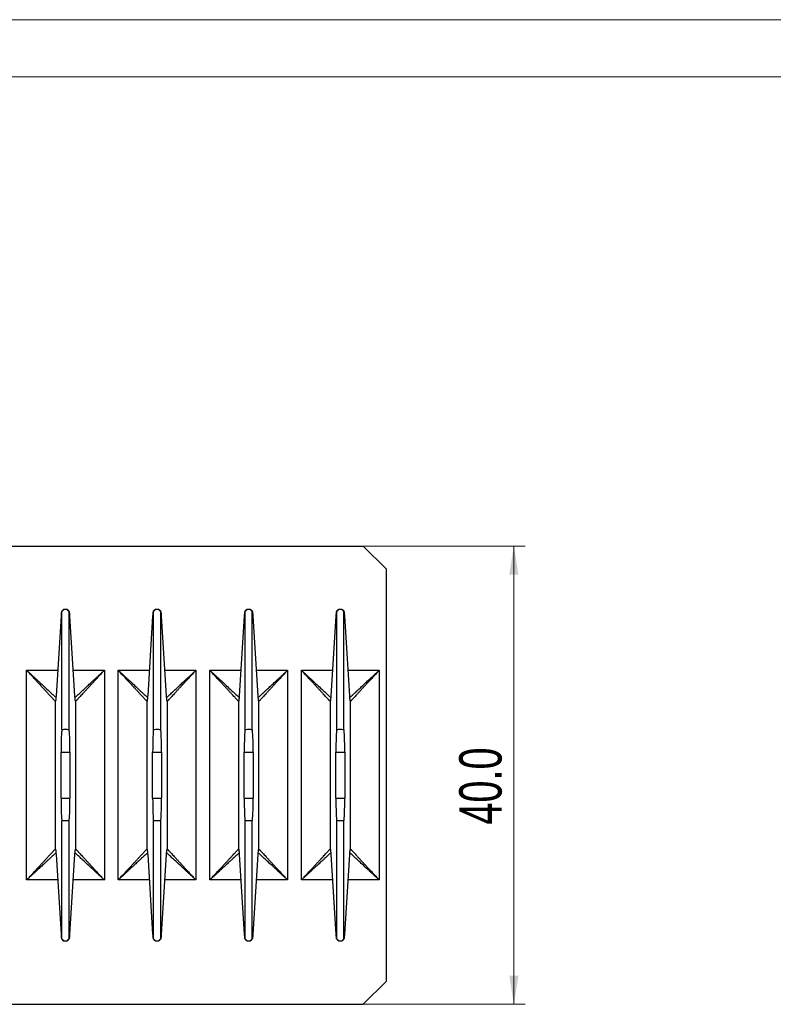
# Model space of a CAD drawing. Header units: millimetres. Extents: x 0 to 297, y 0 to 210.
# Tile 3 of 5: x 59 to 125, y 124 to 210. Entities that reach past the tile are written whole.
import ezdxf

# ---------------------------------------------------------------- set-up
doc = ezdxf.new("R2010")
doc.units = ezdxf.units.MM
doc.styles.add('SLDTEXTSTYLE1', font='TXT', dxfattribs={"width": 0.7})
doc.dimstyles.new('SLDDIMSTYLE0', dxfattribs={"dimtxt": 3.950146, "dimasz": 2.5, "dimexe": 0, "dimexo": 0.0625, "dimgap": 0.987537, "dimtad": 2, "dimdec": 1, "dimrnd": 1e-09, "dimzin": 4, "dimdsep": 46, "dimtxsty": 'SLDTEXTSTYLE1', "dimsah": 1, "dimcen": 0.09, "dimadec": 0, "dimazin": 1, "dimtfac": 1, "dimtofl": 0, "dimtmove": 0, "dimatfit": 3, "dimfxl": 0, "dimfrac": 2, "dimtolj": 1, "dimtzin": 12, "dimarcsym": 0})

# ---------------------------------------------------------------- blocks, each defined once
blk = doc.blocks.new('_D')
at = {"color": 7, "linetype": 'Continuous', "lineweight": 0}
for p, q in [((88.956, 164.064), (103.112, 164.064)), ((102.112, 164.064), (102.112, 124.064)), ((88.956, 124.064), (103.112, 124.064))]:
    blk.add_line(p, q, dxfattribs=at)
at = {"color": 7, "linetype": 'Continuous', "lineweight": 18}
for points in [[(102.112, 164.064), (101.712, 161.564), (102.512, 161.564)], [(102.112, 124.064), (102.512, 126.564), (101.712, 126.564)]]:
    blk.add_solid(points, dxfattribs=at)
at = {"color": 7, "linetype": 'Continuous', "lineweight": 18, "insert": (97.337, 139.737), "char_height": 3.7042, "attachment_point": 1, "rotation": 90, "style": 'SLDTEXTSTYLE1'}
blk.add_mtext('40.0', dxfattribs=at)

msp = doc.modelspace()

# ---------------------------------------------------------------- linework, layer by layer
at = {"color": 7, "linetype": 'Continuous', "lineweight": 18}
for p, q in [((0, 210), (297, 210)), ((10, 205), (292, 205))]:
    msp.add_line(p, q, dxfattribs=at)
at = {"color": 7, "linetype": 'Continuous', "lineweight": 25}
for p, q in [((52.95636, 164.06382), (88.95636, 164.06382)), ((90.95636, 162.06382), (88.95636, 164.06382)), ((90.95636, 162.06382), (90.95636, 126.06382)), ((62.82137, 158.5618), (62.62121, 158.36162)), ((62.6256, 158.36382), (62.82541, 158.56382)), ((62.64325, 158.36382), (62.6256, 158.36382)), ((62.64325, 148.04123), (62.64325, 158.36382)), ((62.82541, 158.56382), (62.85583, 158.56382)), ((62.85583, 158.56382), (63.05689, 158.56382)), ((63.05689, 158.56382), (63.08731, 158.56382)), ((63.08731, 158.56382), (63.28712, 158.36382)), ((63.29151, 158.36162), (63.09135, 158.5618)), ((63.26947, 148.04123), (63.26947, 158.36382)), ((63.28712, 158.36382), (63.26947, 158.36382)), ((70.82137, 158.5618), (70.62121, 158.36162)), ((70.6256, 158.36382), (70.82541, 158.56382)), ((70.64325, 158.36382), (70.6256, 158.36382)), ((70.64325, 148.04123), (70.64325, 158.36382)), ((70.82541, 158.56382), (70.85583, 158.56382)), ((70.85583, 158.56382), (71.05689, 158.56382)), ((71.05689, 158.56382), (71.08731, 158.56382)), ((71.08731, 158.56382), (71.28712, 158.36382)), ((71.29151, 158.36162), (71.09135, 158.5618)), ((71.26947, 148.04123), (71.26947, 158.36382)), ((71.28712, 158.36382), (71.26947, 158.36382)), ((78.82137, 158.5618), (78.62121, 158.36162)), ((78.6256, 158.36382), (78.82541, 158.56382)), ((78.64325, 158.36382), (78.6256, 158.36382)), ((78.64325, 148.04123), (78.64325, 158.36382)), ((78.82541, 158.56382), (78.85583, 158.56382)), ((78.85583, 158.56382), (79.05689, 158.56382)), ((79.05689, 158.56382), (79.08731, 158.56382)), ((79.08731, 158.56382), (79.28712, 158.36382)), ((79.29151, 158.36162), (79.09135, 158.5618)), ((79.26947, 148.04123), (79.26947, 158.36382)), ((79.28712, 158.36382), (79.26947, 158.36382)), ((86.82137, 158.5618), (86.62121, 158.36162)), ((86.6256, 158.36382), (86.82541, 158.56382)), ((86.64325, 158.36382), (86.6256, 158.36382)), ((86.64325, 148.04123), (86.64325, 158.36382)), ((86.82541, 158.56382), (86.85583, 158.56382)), ((86.85583, 158.56382), (87.05689, 158.56382)), ((87.05689, 158.56382), (87.08731, 158.56382)), ((87.08731, 158.56382), (87.28712, 158.36382)), ((87.29151, 158.36162), (87.09135, 158.5618)), ((87.26947, 148.04123), (87.26947, 158.36382)), ((87.28712, 158.36382), (87.26947, 158.36382)), ((62.56789, 157.94787), (62.13387, 151.00155)), ((63.77885, 151.00155), (63.34483, 157.94787)), ((70.56789, 157.94787), (70.13387, 151.00155)), ((71.77885, 151.00155), (71.34483, 157.94787)), ((78.56789, 157.94787), (78.13387, 151.00155)), ((79.77885, 151.00155), (79.34483, 157.94787)), ((86.56789, 157.94787), (86.13387, 151.00155)), ((87.77885, 151.00155), (87.34483, 157.94787)), ((59.56334, 134.91437), (59.56334, 153.21326)), ((66.34938, 153.21326), (66.34938, 134.91437)), ((67.56334, 134.91437), (67.56334, 153.21326)), ((74.34938, 153.21326), (74.34938, 134.91437)), ((75.56334, 134.91437), (75.56334, 153.21326)), ((82.34938, 153.21326), (82.34938, 134.91437)), ((83.56334, 134.91437), (83.56334, 153.21326)), ((90.34938, 153.21326), (90.34938, 134.91437)), ((62.06095, 150.51584), (62.06095, 137.61179)), ((63.85177, 137.61179), (63.85177, 150.51584)), ((70.06095, 150.51584), (70.06095, 137.61179)), ((71.85177, 137.61179), (71.85177, 150.51584)), ((78.06095, 150.51584), (78.06095, 137.61179)), ((79.85177, 137.61179), (79.85177, 150.51584)), ((86.06095, 150.51584), (86.06095, 137.61179)), ((87.85177, 137.61179), (87.85177, 150.51584)), ((62.56886, 146.06382), (63.34386, 146.06382)), ((62.56886, 142.06382), (62.56886, 146.06382)), ((63.34386, 146.06382), (63.34386, 142.06382)), ((70.56886, 146.06382), (71.34386, 146.06382)), ((70.56886, 142.06382), (70.56886, 146.06382)), ((71.34386, 146.06382), (71.34386, 142.06382)), ((78.56886, 146.06382), (79.34386, 146.06382)), ((78.56886, 142.06382), (78.56886, 146.06382)), ((79.34386, 146.06382), (79.34386, 142.06382)), ((86.56886, 146.06382), (87.34386, 146.06382)), ((86.56886, 142.06382), (86.56886, 146.06382)), ((87.34386, 146.06382), (87.34386, 142.06382)), ((62.56886, 142.06382), (63.34386, 142.06382)), ((70.56886, 142.06382), (71.34386, 142.06382)), ((78.56886, 142.06382), (79.34386, 142.06382)), ((86.56886, 142.06382), (87.34386, 142.06382)), ((62.64325, 129.76382), (62.64325, 140.0864)), ((63.26947, 129.76382), (63.26947, 140.0864)), ((70.64325, 129.76382), (70.64325, 140.0864)), ((71.26947, 129.76382), (71.26947, 140.0864)), ((78.64325, 129.76382), (78.64325, 140.0864)), ((79.26947, 129.76382), (79.26947, 140.0864)), ((86.64325, 129.76382), (86.64325, 140.0864)), ((87.26947, 129.76382), (87.26947, 140.0864)), ((62.13387, 137.12608), (62.56789, 130.17977)), ((63.34483, 130.17977), (63.77885, 137.12608)), ((70.13387, 137.12608), (70.56789, 130.17977)), ((71.34483, 130.17977), (71.77885, 137.12608)), ((78.13387, 137.12608), (78.56789, 130.17977)), ((79.34483, 130.17977), (79.77885, 137.12608)), ((86.13387, 137.12608), (86.56789, 130.17977)), ((87.34483, 130.17977), (87.77885, 137.12608)), ((62.62121, 129.76601), (62.82137, 129.56584)), ((62.82541, 129.56382), (62.6256, 129.76382)), ((62.6256, 129.76382), (62.64325, 129.76382)), ((63.28712, 129.76382), (63.08731, 129.56382)), ((63.09135, 129.56584), (63.29151, 129.76601)), ((63.26947, 129.76382), (63.28712, 129.76382)), ((70.62121, 129.76601), (70.82137, 129.56584)), ((70.82541, 129.56382), (70.6256, 129.76382)), ((70.6256, 129.76382), (70.64325, 129.76382)), ((71.28712, 129.76382), (71.08731, 129.56382)), ((71.09135, 129.56584), (71.29151, 129.76601)), ((71.26947, 129.76382), (71.28712, 129.76382)), ((78.62121, 129.76601), (78.82137, 129.56584)), ((78.82541, 129.56382), (78.6256, 129.76382)), ((78.6256, 129.76382), (78.64325, 129.76382)), ((79.28712, 129.76382), (79.08731, 129.56382)), ((79.09135, 129.56584), (79.29151, 129.76601)), ((79.26947, 129.76382), (79.28712, 129.76382)), ((86.62121, 129.76601), (86.82137, 129.56584)), ((86.82541, 129.56382), (86.6256, 129.76382)), ((86.6256, 129.76382), (86.64325, 129.76382)), ((87.28712, 129.76382), (87.08731, 129.56382)), ((87.09135, 129.56584), (87.29151, 129.76601)), ((87.26947, 129.76382), (87.28712, 129.76382)), ((62.85583, 129.56382), (62.82541, 129.56382)), ((63.05689, 129.56382), (62.85583, 129.56382)), ((63.08731, 129.56382), (63.05689, 129.56382)), ((70.85583, 129.56382), (70.82541, 129.56382)), ((71.05689, 129.56382), (70.85583, 129.56382)), ((71.08731, 129.56382), (71.05689, 129.56382)), ((78.85583, 129.56382), (78.82541, 129.56382)), ((79.05689, 129.56382), (78.85583, 129.56382)), ((79.08731, 129.56382), (79.05689, 129.56382)), ((86.85583, 129.56382), (86.82541, 129.56382)), ((87.05689, 129.56382), (86.85583, 129.56382)), ((87.08731, 129.56382), (87.05689, 129.56382)), ((88.95636, 124.06382), (90.95636, 126.06382)), ((52.95636, 124.06382), (88.95636, 124.06382))]:
    msp.add_line(p, q, dxfattribs=at)
at = {"color": 1, "linetype": 'Continuous', "lineweight": 25}
for p, q in [((59.56334, 153.21326), (62.27206, 153.21326)), ((63.64066, 153.21326), (66.34938, 153.21326)), ((67.56334, 153.21326), (70.27206, 153.21326)), ((71.64066, 153.21326), (74.34938, 153.21326)), ((75.56334, 153.21326), (78.27206, 153.21326)), ((79.64066, 153.21326), (82.34938, 153.21326)), ((83.56334, 153.21326), (86.27206, 153.21326)), ((87.64066, 153.21326), (90.34938, 153.21326)), ((63.83606, 150.53155), (63.85177, 150.51584)), ((71.83606, 150.53155), (71.85177, 150.51584)), ((79.83606, 150.53155), (79.85177, 150.51584)), ((87.83606, 150.53155), (87.85177, 150.51584)), ((62.07666, 137.59608), (62.06095, 137.61179)), ((70.07666, 137.59608), (70.06095, 137.61179)), ((78.07666, 137.59608), (78.06095, 137.61179)), ((86.07666, 137.59608), (86.06095, 137.61179)), ((62.27206, 134.91437), (59.56334, 134.91437)), ((66.34938, 134.91437), (63.64066, 134.91437)), ((70.27206, 134.91437), (67.56334, 134.91437)), ((74.34938, 134.91437), (71.64066, 134.91437)), ((78.27206, 134.91437), (75.56334, 134.91437)), ((82.34938, 134.91437), (79.64066, 134.91437)), ((86.27206, 134.91437), (83.56334, 134.91437)), ((90.34938, 134.91437), (87.64066, 134.91437))]:
    msp.add_line(p, q, dxfattribs=at)
at = {"color": 7, "linetype": 'Continuous', "lineweight": 25}
for centre, major_axis, ratio, start_param, end_param in [((62.95636, 158.67723), (0.31334, 0.31334), 0.02186454, 3.16345371, 4.36398526), ((62.95636, 158.67723), (0.31334, -0.31334), 0.02186454, 5.0607927, 6.26132425), ((70.95636, 158.67723), (0.31334, 0.31334), 0.02186454, 3.16345371, 4.36398526), ((70.95636, 158.67723), (0.31334, -0.31334), 0.02186454, 5.0607927, 6.26132425), ((78.95636, 158.67723), (0.31334, 0.31334), 0.02186454, 3.16345371, 4.36398526), ((78.95636, 158.67723), (-0.31334, 0.31334), 0.02186454, 1.91920005, 3.11973159), ((86.95636, 158.67723), (0.31334, 0.31334), 0.02186454, 3.16345371, 4.36398526), ((86.95636, 158.67723), (-0.31334, 0.31334), 0.02186454, 1.91920005, 3.11973159), ((62.65636, 146.06382), (0, 2), 0.04375, 0.15042329, 1.57079633), ((63.25636, 146.06382), (0, 2), 0.04375, 4.71238898, 6.13276202), ((70.65636, 146.06382), (0, 2), 0.04375, 0.15042329, 1.57079633), ((71.25636, 146.06382), (0, 2), 0.04375, 4.71238898, 6.13276202), ((78.65636, 146.06382), (0, 2), 0.04375, 0.15042329, 1.57079633), ((79.25636, 146.06382), (0, 2), 0.04375, 4.71238898, 6.13276202), ((86.65636, 146.06382), (0, 2), 0.04375, 0.15042329, 1.57079633), ((87.25636, 146.06382), (0, 2), 0.04375, 4.71238898, 6.13276202), ((62.65636, 142.06382), (0, 2), 0.04375, 1.57079633, 2.99116937), ((63.25636, 142.06382), (0, 2), 0.04375, 3.29201594, 4.71238898), ((70.65636, 142.06382), (0, 2), 0.04375, 1.57079633, 2.99116937), ((71.25636, 142.06382), (0, 2), 0.04375, 3.29201594, 4.71238898), ((78.65636, 142.06382), (0, 2), 0.04375, 1.57079633, 2.99116937), ((79.25636, 142.06382), (0, 2), 0.04375, 3.29201594, 4.71238898), ((86.65636, 142.06382), (0, 2), 0.04375, 1.57079633, 2.99116937), ((87.25636, 142.06382), (0, 2), 0.04375, 3.29201594, 4.71238898), ((62.95636, 129.4504), (-0.31334, 0.31334), 0.02186454, 5.0607927, 6.26132425), ((62.95636, 129.4504), (0.31334, 0.31334), 0.02186454, 0.02186106, 1.2223926), ((70.95636, 129.4504), (0.31334, -0.31334), 0.02186454, 1.91920005, 3.11973159), ((70.95636, 129.4504), (0.31334, 0.31334), 0.02186454, 0.02186106, 1.2223926), ((78.95636, 129.4504), (0.31334, -0.31334), 0.02186454, 1.91920005, 3.11973159), ((78.95636, 129.4504), (0.31334, 0.31334), 0.02186454, 0.02186106, 1.2223926), ((86.95636, 129.4504), (0.31334, -0.31334), 0.02186454, 1.91920005, 3.11973159), ((86.95636, 129.4504), (0.31334, 0.31334), 0.02186454, 0.02186106, 1.2223926)]:
    msp.add_ellipse(centre, major_axis=major_axis, ratio=ratio, start_param=start_param, end_param=end_param, dxfattribs=at)
for points, knots in [([(62.6256, 158.36382), (62.6239, 158.36325), (62.62049, 158.36211), (62.61538, 158.35283), (62.60945, 158.3356), (62.60273, 158.3059), (62.59532, 158.25951), (62.58808, 158.20028), (62.58105, 158.12866), (62.57542, 158.05882), (62.57106, 157.99747), (62.56895, 157.96441), (62.56789, 157.94787)], [0, 0, 0, 0, 0.08328633, 0.16656295, 0.25004537, 0.3750477, 0.50004601, 0.62503909, 0.75002587, 0.87500553, 0.937425, 1, 1, 1, 1]), ([(63.34483, 157.94787), (63.34342, 157.96977), (63.3406, 158.01357), (63.33618, 158.07295), (63.33089, 158.13659), (63.32464, 158.20028), (63.31741, 158.25951), (63.30999, 158.3059), (63.30244, 158.33929), (63.29607, 158.3559), (63.29096, 158.36285), (63.2884, 158.3635), (63.28712, 158.36382)], [0, 0, 0, 0, 0.08326209, 0.16651852, 0.24998497, 0.37497176, 0.49996483, 0.62496314, 0.74996547, 0.87497066, 0.93740642, 1, 1, 1, 1]), ([(70.6256, 158.36382), (70.6239, 158.36325), (70.62049, 158.36211), (70.61538, 158.35283), (70.60945, 158.3356), (70.60273, 158.3059), (70.59532, 158.25951), (70.58808, 158.20028), (70.58105, 158.12866), (70.57542, 158.05882), (70.57106, 157.99747), (70.56895, 157.96441), (70.56789, 157.94787)], [0, 0, 0, 0, 0.08328633, 0.16656295, 0.25004537, 0.3750477, 0.50004601, 0.62503909, 0.75002587, 0.87500553, 0.937425, 1, 1, 1, 1]), ([(71.34483, 157.94787), (71.34342, 157.96977), (71.3406, 158.01357), (71.33618, 158.07295), (71.33089, 158.13659), (71.32464, 158.20028), (71.31741, 158.25951), (71.30999, 158.3059), (71.30244, 158.33929), (71.29607, 158.3559), (71.29096, 158.36285), (71.2884, 158.3635), (71.28712, 158.36382)], [0, 0, 0, 0, 0.08326209, 0.16651852, 0.24998497, 0.37497176, 0.49996483, 0.62496314, 0.74996547, 0.87497066, 0.93740642, 1, 1, 1, 1]), ([(78.6256, 158.36382), (78.6239, 158.36325), (78.62049, 158.36211), (78.61538, 158.35283), (78.60945, 158.3356), (78.60273, 158.3059), (78.59532, 158.25951), (78.58808, 158.20028), (78.58105, 158.12866), (78.57542, 158.05882), (78.57106, 157.99747), (78.56895, 157.96441), (78.56789, 157.94787)], [0, 0, 0, 0, 0.08328633, 0.16656295, 0.25004537, 0.3750477, 0.50004601, 0.62503909, 0.75002587, 0.87500553, 0.937425, 1, 1, 1, 1]), ([(79.34483, 157.94787), (79.34342, 157.96977), (79.3406, 158.01357), (79.33618, 158.07295), (79.33089, 158.13659), (79.32464, 158.20028), (79.31741, 158.25951), (79.30999, 158.3059), (79.30244, 158.33929), (79.29607, 158.3559), (79.29096, 158.36285), (79.2884, 158.3635), (79.28712, 158.36382)], [0, 0, 0, 0, 0.083262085, 0.166518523, 0.249984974, 0.374971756, 0.499964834, 0.62496314, 0.749965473, 0.87497066, 0.937406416, 1, 1, 1, 1]), ([(86.6256, 158.36382), (86.6239, 158.36325), (86.62049, 158.36211), (86.61538, 158.35283), (86.60945, 158.3356), (86.60273, 158.3059), (86.59532, 158.25951), (86.58808, 158.20028), (86.58105, 158.12866), (86.57542, 158.05882), (86.57106, 157.99747), (86.56895, 157.96441), (86.56789, 157.94787)], [0, 0, 0, 0, 0.08328633, 0.16656295, 0.25004537, 0.3750477, 0.50004601, 0.62503909, 0.75002587, 0.87500553, 0.937425, 1, 1, 1, 1]), ([(87.34483, 157.94787), (87.34342, 157.96977), (87.3406, 158.01357), (87.33618, 158.07295), (87.33089, 158.13659), (87.32464, 158.20028), (87.31741, 158.25951), (87.30999, 158.3059), (87.30244, 158.33929), (87.29607, 158.3559), (87.29096, 158.36285), (87.2884, 158.3635), (87.28712, 158.36382)], [0, 0, 0, 0, 0.08326209, 0.16651852, 0.24998497, 0.37497176, 0.49996483, 0.62496314, 0.74996547, 0.87497066, 0.93740642, 1, 1, 1, 1]), ([(59.56334, 153.21326), (59.63316, 153.14862), (59.77257, 153.01953), (59.97849, 152.82886), (60.1802, 152.64209), (60.37665, 152.46019), (60.66262, 152.19542), (61.02291, 151.86181), (61.4295, 151.48534), (61.76572, 151.17402), (62.00515, 150.95234), (62.09128, 150.87258), (62.12209, 150.84406)], [0, 0, 0, 0, 0.06966452, 0.13911904, 0.2060589, 0.27263752, 0.3384547, 0.49963005, 0.65211216, 0.7944499, 0.92649473, 1, 1, 1, 1]), ([(62.06095, 150.51584), (62.05868, 150.5183), (62.0541, 150.52325), (62.04005, 150.53843), (62.02072, 150.5593), (61.99567, 150.58635), (61.96508, 150.61939), (61.91667, 150.67167), (61.84217, 150.75213), (61.73281, 150.87024), (61.60378, 151.0096), (61.45629, 151.16889), (61.29168, 151.34666), (61.11147, 151.54129), (60.91727, 151.75103), (60.71084, 151.97398), (60.49403, 152.20812), (60.26883, 152.45135), (60.03724, 152.70145), (59.84094, 152.91346), (59.68257, 153.08449), (59.6031, 153.17032), (59.56334, 153.21326)], [0, 0, 0, 0, 0.02489381, 0.04997333, 0.07530205, 0.10094161, 0.12672856, 0.15299876, 0.20663026, 0.2621624, 0.31979957, 0.37965238, 0.44174351, 0.50601618, 0.57234377, 0.64054024, 0.71036679, 0.78154747, 0.85377001, 0.92670134, 0.96332817, 1, 1, 1, 1]), ([(63.79064, 150.84406), (63.8214, 150.87255), (63.90745, 150.95222), (64.09797, 151.12863), (64.30473, 151.32007), (64.50343, 151.50405), (64.74548, 151.72817), (65.03424, 151.99553), (65.30104, 152.24258), (65.53605, 152.46018), (65.73249, 152.64206), (65.93419, 152.82883), (66.14013, 153.01951), (66.27955, 153.14861), (66.34938, 153.21326)], [0, 0, 0, 0, 0.07348094, 0.20548206, 0.27539839, 0.34792938, 0.44816998, 0.5528218, 0.66165733, 0.72744521, 0.79399795, 0.8609158, 0.9303473, 1, 1, 1, 1]), ([(66.34938, 153.21326), (66.30962, 153.17032), (66.23015, 153.08449), (66.07178, 152.91346), (65.87548, 152.70145), (65.6439, 152.45135), (65.41869, 152.20812), (65.20188, 151.97398), (64.99546, 151.75103), (64.80125, 151.54129), (64.62104, 151.34666), (64.45644, 151.16889), (64.30894, 151.0096), (64.17992, 150.87024), (64.07055, 150.75213), (63.99607, 150.67169), (63.94762, 150.61936), (63.90722, 150.57573), (63.86891, 150.53437), (63.85744, 150.52198), (63.85177, 150.51584)], [0, 0, 0, 0, 0.036674, 0.073303, 0.14623865, 0.21846546, 0.28965036, 0.35948104, 0.42768155, 0.49401307, 0.55828955, 0.62038435, 0.6802407, 0.73788129, 0.79341672, 0.8470514, 0.87331575, 0.89911163, 0.9500503, 1, 1, 1, 1]), ([(67.56334, 153.21326), (67.63316, 153.14862), (67.77257, 153.01953), (67.97849, 152.82886), (68.1802, 152.64209), (68.37665, 152.46019), (68.66262, 152.19542), (69.02291, 151.86181), (69.4295, 151.48534), (69.76572, 151.17402), (70.00515, 150.95234), (70.09128, 150.87258), (70.12209, 150.84406)], [0, 0, 0, 0, 0.06966452, 0.13911904, 0.2060589, 0.27263752, 0.3384547, 0.49963005, 0.65211216, 0.7944499, 0.92649473, 1, 1, 1, 1]), ([(70.06095, 150.51584), (70.05868, 150.5183), (70.0541, 150.52325), (70.04005, 150.53843), (70.02072, 150.5593), (69.99567, 150.58635), (69.96508, 150.61939), (69.91667, 150.67167), (69.84217, 150.75213), (69.73281, 150.87024), (69.60378, 151.0096), (69.45629, 151.16889), (69.29168, 151.34666), (69.11147, 151.54129), (68.91727, 151.75103), (68.71084, 151.97398), (68.49403, 152.20812), (68.26883, 152.45135), (68.03724, 152.70145), (67.84094, 152.91346), (67.68257, 153.08449), (67.6031, 153.17032), (67.56334, 153.21326)], [0, 0, 0, 0, 0.02489381, 0.04997333, 0.07530205, 0.10094161, 0.12672856, 0.15299876, 0.20663026, 0.2621624, 0.31979957, 0.37965238, 0.44174351, 0.50601618, 0.57234377, 0.64054024, 0.71036679, 0.78154747, 0.85377001, 0.92670134, 0.96332817, 1, 1, 1, 1]), ([(71.79064, 150.84406), (71.8214, 150.87255), (71.90745, 150.95222), (72.09797, 151.12863), (72.30473, 151.32007), (72.50343, 151.50405), (72.74548, 151.72817), (73.03424, 151.99553), (73.30104, 152.24258), (73.53605, 152.46018), (73.73249, 152.64206), (73.93419, 152.82883), (74.14013, 153.01951), (74.27955, 153.14861), (74.34938, 153.21326)], [0, 0, 0, 0, 0.07348094, 0.20548206, 0.27539839, 0.34792938, 0.44816998, 0.5528218, 0.66165733, 0.72744521, 0.79399795, 0.8609158, 0.9303473, 1, 1, 1, 1]), ([(74.34938, 153.21326), (74.30962, 153.17032), (74.23015, 153.08449), (74.07178, 152.91346), (73.87548, 152.70145), (73.6439, 152.45135), (73.41869, 152.20812), (73.20188, 151.97398), (72.99546, 151.75103), (72.80125, 151.54129), (72.62104, 151.34666), (72.45644, 151.16889), (72.30894, 151.0096), (72.17992, 150.87024), (72.07055, 150.75213), (71.99607, 150.67169), (71.94762, 150.61936), (71.90722, 150.57573), (71.86891, 150.53437), (71.85744, 150.52198), (71.85177, 150.51584)], [0, 0, 0, 0, 0.036674, 0.073303, 0.14623865, 0.21846546, 0.28965036, 0.35948104, 0.42768155, 0.49401307, 0.55828955, 0.62038435, 0.6802407, 0.73788129, 0.79341672, 0.8470514, 0.87331575, 0.89911163, 0.9500503, 1, 1, 1, 1]), ([(75.56334, 153.21326), (75.63316, 153.14862), (75.77257, 153.01953), (75.97849, 152.82886), (76.1802, 152.64209), (76.37665, 152.46019), (76.66262, 152.19542), (77.02291, 151.86181), (77.4295, 151.48534), (77.76572, 151.17402), (78.00515, 150.95234), (78.09128, 150.87258), (78.12209, 150.84406)], [0, 0, 0, 0, 0.06966452, 0.13911904, 0.2060589, 0.27263752, 0.3384547, 0.49963005, 0.65211216, 0.7944499, 0.92649473, 1, 1, 1, 1]), ([(78.06095, 150.51584), (78.05868, 150.5183), (78.0541, 150.52325), (78.04005, 150.53843), (78.02072, 150.5593), (77.99567, 150.58635), (77.96508, 150.61939), (77.91667, 150.67167), (77.84217, 150.75213), (77.73281, 150.87024), (77.60378, 151.0096), (77.45629, 151.16889), (77.29168, 151.34666), (77.11147, 151.54129), (76.91727, 151.75103), (76.71084, 151.97398), (76.49403, 152.20812), (76.26883, 152.45135), (76.03724, 152.70145), (75.84094, 152.91346), (75.68257, 153.08449), (75.6031, 153.17032), (75.56334, 153.21326)], [0, 0, 0, 0, 0.02489381, 0.04997333, 0.07530205, 0.10094161, 0.12672856, 0.15299876, 0.20663026, 0.2621624, 0.31979957, 0.37965238, 0.44174351, 0.50601618, 0.57234377, 0.64054024, 0.71036679, 0.78154747, 0.85377001, 0.92670134, 0.96332817, 1, 1, 1, 1]), ([(79.79064, 150.84406), (79.8214, 150.87255), (79.90745, 150.95222), (80.09797, 151.12863), (80.30473, 151.32007), (80.50343, 151.50405), (80.74548, 151.72817), (81.03424, 151.99553), (81.30104, 152.24258), (81.53605, 152.46018), (81.73249, 152.64206), (81.93419, 152.82883), (82.14013, 153.01951), (82.27955, 153.14861), (82.34938, 153.21326)], [0, 0, 0, 0, 0.07348094, 0.20548206, 0.27539839, 0.34792938, 0.44816998, 0.5528218, 0.66165733, 0.72744521, 0.79399795, 0.8609158, 0.9303473, 1, 1, 1, 1]), ([(82.34938, 153.21326), (82.30962, 153.17032), (82.23015, 153.08449), (82.07178, 152.91346), (81.87548, 152.70145), (81.6439, 152.45135), (81.41869, 152.20812), (81.20188, 151.97398), (80.99546, 151.75103), (80.80125, 151.54129), (80.62104, 151.34666), (80.45644, 151.16889), (80.30894, 151.0096), (80.17992, 150.87024), (80.07055, 150.75213), (79.99607, 150.67169), (79.94762, 150.61936), (79.90722, 150.57573), (79.86891, 150.53437), (79.85744, 150.52198), (79.85177, 150.51584)], [0, 0, 0, 0, 0.036674, 0.073303, 0.14623865, 0.21846546, 0.28965036, 0.35948104, 0.42768155, 0.49401307, 0.55828955, 0.62038435, 0.6802407, 0.73788129, 0.79341672, 0.8470514, 0.87331575, 0.89911163, 0.9500503, 1, 1, 1, 1]), ([(83.56334, 153.21326), (83.63316, 153.14862), (83.77257, 153.01953), (83.97849, 152.82886), (84.1802, 152.64209), (84.37665, 152.46019), (84.66262, 152.19542), (85.02291, 151.86181), (85.4295, 151.48534), (85.76572, 151.17402), (86.00515, 150.95234), (86.09128, 150.87258), (86.12209, 150.84406)], [0, 0, 0, 0, 0.06966452, 0.13911904, 0.2060589, 0.27263752, 0.3384547, 0.49963005, 0.65211216, 0.7944499, 0.92649473, 1, 1, 1, 1]), ([(86.06095, 150.51584), (86.05868, 150.5183), (86.0541, 150.52325), (86.04005, 150.53843), (86.02072, 150.5593), (85.99567, 150.58635), (85.96508, 150.61939), (85.91667, 150.67167), (85.84217, 150.75213), (85.73281, 150.87024), (85.60378, 151.0096), (85.45629, 151.16889), (85.29168, 151.34666), (85.11147, 151.54129), (84.91727, 151.75103), (84.71084, 151.97398), (84.49403, 152.20812), (84.26883, 152.45135), (84.03724, 152.70145), (83.84094, 152.91346), (83.68257, 153.08449), (83.6031, 153.17032), (83.56334, 153.21326)], [0, 0, 0, 0, 0.024893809, 0.049973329, 0.07530205, 0.10094161, 0.126728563, 0.152998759, 0.206630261, 0.262162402, 0.319799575, 0.379652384, 0.441743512, 0.506016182, 0.572343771, 0.640540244, 0.710366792, 0.781547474, 0.853770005, 0.926701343, 0.963328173, 1, 1, 1, 1]), ([(87.79064, 150.84406), (87.8214, 150.87255), (87.90745, 150.95222), (88.09797, 151.12863), (88.30473, 151.32007), (88.50343, 151.50405), (88.74548, 151.72817), (89.03424, 151.99553), (89.30104, 152.24258), (89.53605, 152.46018), (89.73249, 152.64206), (89.93419, 152.82883), (90.14013, 153.01951), (90.27955, 153.14861), (90.34938, 153.21326)], [0, 0, 0, 0, 0.07348094, 0.20548206, 0.27539839, 0.34792938, 0.44816998, 0.5528218, 0.66165733, 0.72744521, 0.79399795, 0.8609158, 0.9303473, 1, 1, 1, 1]), ([(90.34938, 153.21326), (90.30962, 153.17032), (90.23015, 153.08449), (90.07178, 152.91346), (89.87548, 152.70145), (89.6439, 152.45135), (89.41869, 152.20812), (89.20188, 151.97398), (88.99546, 151.75103), (88.80125, 151.54129), (88.62104, 151.34666), (88.45644, 151.16889), (88.30894, 151.0096), (88.17992, 150.87024), (88.07055, 150.75213), (87.99607, 150.67169), (87.94762, 150.61936), (87.90722, 150.57573), (87.86891, 150.53437), (87.85744, 150.52198), (87.85177, 150.51584)], [0, 0, 0, 0, 0.036674, 0.073303, 0.14623865, 0.21846546, 0.28965036, 0.35948104, 0.42768155, 0.49401307, 0.55828955, 0.62038435, 0.6802407, 0.73788129, 0.79341672, 0.8470514, 0.87331575, 0.89911163, 0.9500503, 1, 1, 1, 1]), ([(62.13387, 151.00155), (62.13254, 150.98082), (62.12988, 150.9393), (62.12438, 150.86262), (62.11726, 150.77604), (62.10837, 150.68871), (62.0992, 150.61819), (62.08981, 150.56509), (62.08027, 150.52962), (62.07223, 150.51525), (62.06579, 150.51231), (62.06257, 150.51467), (62.06095, 150.51584)], [0, 0, 0, 0, 0.0623989, 0.12499748, 0.24997761, 0.37496521, 0.49995932, 0.62495867, 0.74996186, 0.87496751, 0.93742756, 1, 1, 1, 1]), ([(63.85177, 150.51584), (63.85016, 150.51467), (63.84694, 150.51233), (63.84049, 150.51523), (63.83246, 150.52962), (63.82291, 150.56509), (63.81352, 150.61819), (63.80435, 150.68871), (63.79546, 150.77604), (63.78835, 150.86259), (63.78284, 150.93924), (63.78018, 150.98077), (63.77885, 151.00155)], [0, 0, 0, 0, 0.06241735, 0.12503223, 0.25003788, 0.37504107, 0.50004042, 0.62503453, 0.75002213, 0.87500226, 0.93744606, 1, 1, 1, 1]), ([(70.13387, 151.00155), (70.13254, 150.98082), (70.12988, 150.9393), (70.12438, 150.86262), (70.11726, 150.77604), (70.10837, 150.68871), (70.0992, 150.61819), (70.08981, 150.56509), (70.08027, 150.52962), (70.07223, 150.51525), (70.06579, 150.51231), (70.06257, 150.51467), (70.06095, 150.51584)], [0, 0, 0, 0, 0.0623989, 0.12499748, 0.24997761, 0.37496521, 0.49995932, 0.62495867, 0.74996186, 0.87496751, 0.93742756, 1, 1, 1, 1]), ([(71.85177, 150.51584), (71.85016, 150.51467), (71.84694, 150.51233), (71.84049, 150.51523), (71.83246, 150.52962), (71.82291, 150.56509), (71.81352, 150.61819), (71.80435, 150.68871), (71.79546, 150.77604), (71.78835, 150.86259), (71.78284, 150.93924), (71.78018, 150.98077), (71.77885, 151.00155)], [0, 0, 0, 0, 0.06241735, 0.12503223, 0.25003788, 0.37504107, 0.50004042, 0.62503453, 0.75002213, 0.87500226, 0.93744606, 1, 1, 1, 1]), ([(78.13387, 151.00155), (78.13254, 150.98082), (78.12988, 150.9393), (78.12438, 150.86262), (78.11726, 150.77604), (78.10837, 150.68871), (78.0992, 150.61819), (78.08981, 150.56509), (78.08027, 150.52962), (78.07223, 150.51525), (78.06579, 150.51231), (78.06257, 150.51467), (78.06095, 150.51584)], [0, 0, 0, 0, 0.0623989, 0.12499748, 0.24997761, 0.37496521, 0.49995932, 0.62495867, 0.74996186, 0.87496751, 0.93742756, 1, 1, 1, 1]), ([(79.85177, 150.51584), (79.85016, 150.51467), (79.84694, 150.51233), (79.84049, 150.51523), (79.83246, 150.52962), (79.82291, 150.56509), (79.81352, 150.61819), (79.80435, 150.68871), (79.79546, 150.77604), (79.78835, 150.86259), (79.78284, 150.93924), (79.78018, 150.98077), (79.77885, 151.00155)], [0, 0, 0, 0, 0.062417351, 0.125032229, 0.250037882, 0.375041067, 0.500040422, 0.62503453, 0.750022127, 0.875002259, 0.937446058, 1, 1, 1, 1]), ([(86.13387, 151.00155), (86.13254, 150.98082), (86.12988, 150.9393), (86.12438, 150.86262), (86.11726, 150.77604), (86.10837, 150.68871), (86.0992, 150.61819), (86.08981, 150.56509), (86.08027, 150.52962), (86.07223, 150.51525), (86.06579, 150.51231), (86.06257, 150.51467), (86.06095, 150.51584)], [0, 0, 0, 0, 0.0623989, 0.12499748, 0.24997761, 0.37496521, 0.49995932, 0.62495867, 0.74996186, 0.87496751, 0.93742756, 1, 1, 1, 1]), ([(87.85177, 150.51584), (87.85016, 150.51467), (87.84694, 150.51233), (87.84049, 150.51523), (87.83246, 150.52962), (87.82291, 150.56509), (87.81352, 150.61819), (87.80435, 150.68871), (87.79546, 150.77604), (87.78835, 150.86259), (87.78284, 150.93924), (87.78018, 150.98077), (87.77885, 151.00155)], [0, 0, 0, 0, 0.06241735, 0.12503223, 0.25003788, 0.37504107, 0.50004042, 0.62503453, 0.75002213, 0.87500226, 0.93744606, 1, 1, 1, 1]), ([(62.64325, 148.04123), (62.64674, 148.05332), (62.6818, 148.0595), (62.79694, 148.06432), (62.87686, 148.06382), (63.03605, 148.06382), (63.11581, 148.06433), (63.2312, 148.05948), (63.26598, 148.05332), (63.26947, 148.04123)], [0, 0, 0, 0, 0.25, 0.25, 0.5, 0.5, 0.75, 0.75, 1, 1, 1, 1]), ([(70.64325, 148.04123), (70.64674, 148.05332), (70.6818, 148.0595), (70.79694, 148.06432), (70.87686, 148.06382), (71.03605, 148.06382), (71.11581, 148.06433), (71.2312, 148.05948), (71.26598, 148.05332), (71.26947, 148.04123)], [0, 0, 0, 0, 0.25, 0.25, 0.5, 0.5, 0.75, 0.75, 1, 1, 1, 1]), ([(78.64325, 148.04123), (78.64674, 148.05332), (78.6818, 148.0595), (78.79694, 148.06432), (78.87686, 148.06382), (79.03605, 148.06382), (79.11581, 148.06433), (79.2312, 148.05948), (79.26598, 148.05332), (79.26947, 148.04123)], [0, 0, 0, 0, 0.25, 0.25, 0.5, 0.5, 0.75, 0.75, 1, 1, 1, 1]), ([(86.64325, 148.04123), (86.64674, 148.05332), (86.6818, 148.0595), (86.79694, 148.06432), (86.87686, 148.06382), (87.03605, 148.06382), (87.11581, 148.06433), (87.2312, 148.05948), (87.26598, 148.05332), (87.26947, 148.04123)], [0, 0, 0, 0, 0.25, 0.25, 0.5, 0.5, 0.75, 0.75, 1, 1, 1, 1]), ([(63.26947, 140.0864), (63.26598, 140.07432), (63.23092, 140.06813), (63.11578, 140.06331), (63.03586, 140.06382), (62.87667, 140.06382), (62.79692, 140.0633), (62.68152, 140.06815), (62.64674, 140.07432), (62.64325, 140.0864)], [0, 0, 0, 0, 0.25, 0.25, 0.5, 0.5, 0.75, 0.75, 1, 1, 1, 1]), ([(71.26947, 140.0864), (71.26598, 140.07432), (71.23092, 140.06813), (71.11578, 140.06331), (71.03586, 140.06382), (70.87667, 140.06382), (70.79692, 140.0633), (70.68152, 140.06815), (70.64674, 140.07432), (70.64325, 140.0864)], [0, 0, 0, 0, 0.25, 0.25, 0.5, 0.5, 0.75, 0.75, 1, 1, 1, 1]), ([(79.26947, 140.0864), (79.26598, 140.07432), (79.23092, 140.06813), (79.11578, 140.06331), (79.03586, 140.06382), (78.87667, 140.06382), (78.79692, 140.0633), (78.68152, 140.06815), (78.64674, 140.07432), (78.64325, 140.0864)], [0, 0, 0, 0, 0.25, 0.25, 0.5, 0.5, 0.75, 0.75, 1, 1, 1, 1]), ([(87.26947, 140.0864), (87.26598, 140.07432), (87.23092, 140.06813), (87.11578, 140.06331), (87.03586, 140.06382), (86.87667, 140.06382), (86.79692, 140.0633), (86.68152, 140.06815), (86.64674, 140.07432), (86.64325, 140.0864)], [0, 0, 0, 0, 0.25, 0.25, 0.5, 0.5, 0.75, 0.75, 1, 1, 1, 1]), ([(59.56334, 134.91437), (59.6031, 134.95731), (59.68257, 135.04314), (59.84094, 135.21418), (60.03724, 135.42618), (60.26883, 135.67629), (60.49403, 135.91952), (60.71084, 136.15366), (60.91727, 136.37661), (61.11147, 136.58634), (61.29168, 136.78098), (61.45629, 136.95875), (61.60378, 137.11804), (61.73281, 137.25739), (61.84218, 137.37551), (61.91666, 137.45595), (61.9651, 137.50827), (62.0055, 137.5519), (62.04381, 137.59326), (62.05528, 137.60566), (62.06095, 137.61179)], [0, 0, 0, 0, 0.036674, 0.073303, 0.14623865, 0.21846546, 0.28965036, 0.35948104, 0.42768155, 0.49401307, 0.55828955, 0.62038435, 0.6802407, 0.73788129, 0.79341672, 0.8470514, 0.87331575, 0.89911163, 0.9500503, 1, 1, 1, 1]), ([(62.06095, 137.61179), (62.06256, 137.61296), (62.06578, 137.6153), (62.07223, 137.6124), (62.08027, 137.59801), (62.08981, 137.56254), (62.0992, 137.50944), (62.10837, 137.43892), (62.11726, 137.3516), (62.12438, 137.26504), (62.12988, 137.1884), (62.13254, 137.14687), (62.13387, 137.12608)], [0, 0, 0, 0, 0.06241735, 0.12503223, 0.25003788, 0.37504107, 0.50004042, 0.62503453, 0.75002213, 0.87500226, 0.93744606, 1, 1, 1, 1]), ([(63.77885, 137.12608), (63.78018, 137.14681), (63.78284, 137.18833), (63.78834, 137.26501), (63.79546, 137.35159), (63.80435, 137.43892), (63.81352, 137.50944), (63.82291, 137.56254), (63.83246, 137.59802), (63.84049, 137.61239), (63.84693, 137.61532), (63.85015, 137.61297), (63.85177, 137.61179)], [0, 0, 0, 0, 0.0623989, 0.12499748, 0.24997761, 0.37496521, 0.49995932, 0.62495867, 0.74996186, 0.87496751, 0.93742756, 1, 1, 1, 1]), ([(63.85177, 137.61179), (63.85405, 137.60933), (63.85862, 137.60439), (63.87267, 137.58921), (63.892, 137.56834), (63.91705, 137.54129), (63.94764, 137.50825), (63.99605, 137.45597), (64.07055, 137.3755), (64.17991, 137.25739), (64.30894, 137.11804), (64.45644, 136.95875), (64.62104, 136.78098), (64.80125, 136.58634), (64.99546, 136.37661), (65.20188, 136.15366), (65.41869, 135.91952), (65.6439, 135.67629), (65.87548, 135.42618), (66.07178, 135.21418), (66.23015, 135.04314), (66.30962, 134.95731), (66.34938, 134.91437)], [0, 0, 0, 0, 0.02489381, 0.04997333, 0.07530205, 0.10094161, 0.12672856, 0.15299876, 0.20663026, 0.2621624, 0.31979957, 0.37965238, 0.44174351, 0.50601618, 0.57234377, 0.64054024, 0.71036679, 0.78154747, 0.85377001, 0.92670134, 0.96332817, 1, 1, 1, 1]), ([(67.56334, 134.91437), (67.6031, 134.95731), (67.68257, 135.04314), (67.84094, 135.21418), (68.03724, 135.42618), (68.26883, 135.67629), (68.49403, 135.91952), (68.71084, 136.15366), (68.91727, 136.37661), (69.11147, 136.58634), (69.29168, 136.78098), (69.45629, 136.95875), (69.60378, 137.11804), (69.73281, 137.25739), (69.84218, 137.37551), (69.91666, 137.45595), (69.9651, 137.50827), (70.0055, 137.5519), (70.04381, 137.59326), (70.05528, 137.60566), (70.06095, 137.61179)], [0, 0, 0, 0, 0.036674, 0.073303, 0.14623865, 0.21846546, 0.28965036, 0.35948104, 0.42768155, 0.49401307, 0.55828955, 0.62038435, 0.6802407, 0.73788129, 0.79341672, 0.8470514, 0.87331575, 0.89911163, 0.9500503, 1, 1, 1, 1]), ([(70.06095, 137.61179), (70.06256, 137.61296), (70.06578, 137.6153), (70.07223, 137.6124), (70.08027, 137.59801), (70.08981, 137.56254), (70.0992, 137.50944), (70.10837, 137.43892), (70.11726, 137.3516), (70.12438, 137.26504), (70.12988, 137.1884), (70.13254, 137.14687), (70.13387, 137.12608)], [0, 0, 0, 0, 0.06241735, 0.12503223, 0.25003788, 0.37504107, 0.50004042, 0.62503453, 0.75002213, 0.87500226, 0.93744606, 1, 1, 1, 1]), ([(71.77885, 137.12608), (71.78018, 137.14681), (71.78284, 137.18833), (71.78834, 137.26501), (71.79546, 137.35159), (71.80435, 137.43892), (71.81352, 137.50944), (71.82291, 137.56254), (71.83246, 137.59802), (71.84049, 137.61239), (71.84693, 137.61532), (71.85015, 137.61297), (71.85177, 137.61179)], [0, 0, 0, 0, 0.0623989, 0.12499748, 0.24997761, 0.37496521, 0.49995932, 0.62495867, 0.74996186, 0.87496751, 0.93742756, 1, 1, 1, 1]), ([(71.85177, 137.61179), (71.85405, 137.60933), (71.85862, 137.60439), (71.87267, 137.58921), (71.892, 137.56834), (71.91705, 137.54129), (71.94764, 137.50825), (71.99605, 137.45597), (72.07055, 137.3755), (72.17991, 137.25739), (72.30894, 137.11804), (72.45644, 136.95875), (72.62104, 136.78098), (72.80125, 136.58634), (72.99546, 136.37661), (73.20188, 136.15366), (73.41869, 135.91952), (73.6439, 135.67629), (73.87548, 135.42618), (74.07178, 135.21418), (74.23015, 135.04314), (74.30962, 134.95731), (74.34938, 134.91437)], [0, 0, 0, 0, 0.024893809, 0.049973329, 0.07530205, 0.10094161, 0.126728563, 0.152998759, 0.206630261, 0.262162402, 0.319799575, 0.379652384, 0.441743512, 0.506016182, 0.572343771, 0.640540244, 0.710366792, 0.781547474, 0.853770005, 0.926701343, 0.963328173, 1, 1, 1, 1]), ([(75.56334, 134.91437), (75.6031, 134.95731), (75.68257, 135.04314), (75.84094, 135.21418), (76.03724, 135.42618), (76.26883, 135.67629), (76.49403, 135.91952), (76.71084, 136.15366), (76.91727, 136.37661), (77.11147, 136.58634), (77.29168, 136.78098), (77.45629, 136.95875), (77.60378, 137.11804), (77.73281, 137.25739), (77.84218, 137.37551), (77.91666, 137.45595), (77.9651, 137.50827), (78.0055, 137.5519), (78.04381, 137.59326), (78.05528, 137.60566), (78.06095, 137.61179)], [0, 0, 0, 0, 0.036674, 0.073303, 0.14623865, 0.21846546, 0.28965036, 0.35948104, 0.42768155, 0.49401307, 0.55828955, 0.62038435, 0.6802407, 0.73788129, 0.79341672, 0.8470514, 0.87331575, 0.89911163, 0.9500503, 1, 1, 1, 1]), ([(78.06095, 137.61179), (78.06256, 137.61296), (78.06578, 137.6153), (78.07223, 137.6124), (78.08027, 137.59801), (78.08981, 137.56254), (78.0992, 137.50944), (78.10837, 137.43892), (78.11726, 137.3516), (78.12438, 137.26504), (78.12988, 137.1884), (78.13254, 137.14687), (78.13387, 137.12608)], [0, 0, 0, 0, 0.06241735, 0.12503223, 0.25003788, 0.37504107, 0.50004042, 0.62503453, 0.75002213, 0.87500226, 0.93744606, 1, 1, 1, 1]), ([(79.77885, 137.12608), (79.78018, 137.14681), (79.78284, 137.18833), (79.78834, 137.26501), (79.79546, 137.35159), (79.80435, 137.43892), (79.81352, 137.50944), (79.82291, 137.56254), (79.83246, 137.59802), (79.84049, 137.61239), (79.84693, 137.61532), (79.85015, 137.61297), (79.85177, 137.61179)], [0, 0, 0, 0, 0.0623989, 0.12499748, 0.24997761, 0.37496521, 0.49995932, 0.62495867, 0.74996186, 0.87496751, 0.93742756, 1, 1, 1, 1]), ([(79.85177, 137.61179), (79.85405, 137.60933), (79.85862, 137.60439), (79.87267, 137.58921), (79.892, 137.56834), (79.91705, 137.54129), (79.94764, 137.50825), (79.99605, 137.45597), (80.07055, 137.3755), (80.17991, 137.25739), (80.30894, 137.11804), (80.45644, 136.95875), (80.62104, 136.78098), (80.80125, 136.58634), (80.99546, 136.37661), (81.20188, 136.15366), (81.41869, 135.91952), (81.6439, 135.67629), (81.87548, 135.42618), (82.07178, 135.21418), (82.23015, 135.04314), (82.30962, 134.95731), (82.34938, 134.91437)], [0, 0, 0, 0, 0.02489381, 0.04997333, 0.07530205, 0.10094161, 0.12672856, 0.15299876, 0.20663026, 0.2621624, 0.31979957, 0.37965238, 0.44174351, 0.50601618, 0.57234377, 0.64054024, 0.71036679, 0.78154747, 0.85377001, 0.92670134, 0.96332817, 1, 1, 1, 1]), ([(83.56334, 134.91437), (83.6031, 134.95731), (83.68257, 135.04314), (83.84094, 135.21418), (84.03724, 135.42618), (84.26883, 135.67629), (84.49403, 135.91952), (84.71084, 136.15366), (84.91727, 136.37661), (85.11147, 136.58634), (85.29168, 136.78098), (85.45629, 136.95875), (85.60378, 137.11804), (85.73281, 137.25739), (85.84218, 137.37551), (85.91666, 137.45595), (85.9651, 137.50827), (86.0055, 137.5519), (86.04381, 137.59326), (86.05528, 137.60566), (86.06095, 137.61179)], [0, 0, 0, 0, 0.036674, 0.073303, 0.14623865, 0.21846546, 0.28965036, 0.35948104, 0.42768155, 0.49401307, 0.55828955, 0.62038435, 0.6802407, 0.73788129, 0.79341672, 0.8470514, 0.87331575, 0.89911163, 0.9500503, 1, 1, 1, 1]), ([(86.06095, 137.61179), (86.06256, 137.61296), (86.06578, 137.6153), (86.07223, 137.6124), (86.08027, 137.59801), (86.08981, 137.56254), (86.0992, 137.50944), (86.10837, 137.43892), (86.11726, 137.3516), (86.12438, 137.26504), (86.12988, 137.1884), (86.13254, 137.14687), (86.13387, 137.12608)], [0, 0, 0, 0, 0.062417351, 0.125032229, 0.250037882, 0.375041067, 0.500040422, 0.62503453, 0.750022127, 0.875002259, 0.937446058, 1, 1, 1, 1]), ([(87.77885, 137.12608), (87.78018, 137.14681), (87.78284, 137.18833), (87.78834, 137.26501), (87.79546, 137.35159), (87.80435, 137.43892), (87.81352, 137.50944), (87.82291, 137.56254), (87.83246, 137.59802), (87.84049, 137.61239), (87.84693, 137.61532), (87.85015, 137.61297), (87.85177, 137.61179)], [0, 0, 0, 0, 0.0623989, 0.12499748, 0.24997761, 0.37496521, 0.49995932, 0.62495867, 0.74996186, 0.87496751, 0.93742756, 1, 1, 1, 1]), ([(87.85177, 137.61179), (87.85405, 137.60933), (87.85862, 137.60439), (87.87267, 137.58921), (87.892, 137.56834), (87.91705, 137.54129), (87.94764, 137.50825), (87.99605, 137.45597), (88.07055, 137.3755), (88.17991, 137.25739), (88.30894, 137.11804), (88.45644, 136.95875), (88.62104, 136.78098), (88.80125, 136.58634), (88.99546, 136.37661), (89.20188, 136.15366), (89.41869, 135.91952), (89.6439, 135.67629), (89.87548, 135.42618), (90.07178, 135.21418), (90.23015, 135.04314), (90.30962, 134.95731), (90.34938, 134.91437)], [0, 0, 0, 0, 0.02489381, 0.04997333, 0.07530205, 0.10094161, 0.12672856, 0.15299876, 0.20663026, 0.2621624, 0.31979957, 0.37965238, 0.44174351, 0.50601618, 0.57234377, 0.64054024, 0.71036679, 0.78154747, 0.85377001, 0.92670134, 0.96332817, 1, 1, 1, 1]), ([(62.12209, 137.28358), (62.09132, 137.25509), (62.00527, 137.17542), (61.81475, 136.99901), (61.608, 136.80757), (61.40929, 136.62358), (61.16725, 136.39946), (60.87848, 136.1321), (60.61168, 135.88505), (60.37667, 135.66746), (60.18023, 135.48557), (59.97853, 135.29881), (59.7726, 135.10812), (59.63317, 134.97902), (59.56334, 134.91437)], [0, 0, 0, 0, 0.07348094, 0.20548206, 0.27539839, 0.34792938, 0.44816998, 0.5528218, 0.66165733, 0.72744521, 0.79399795, 0.8609158, 0.9303473, 1, 1, 1, 1]), ([(66.34938, 134.91437), (66.27956, 134.97901), (66.14015, 135.1081), (65.93423, 135.29878), (65.73252, 135.48554), (65.53607, 135.66744), (65.2501, 135.93222), (64.88981, 136.26582), (64.48322, 136.64229), (64.147, 136.95361), (63.90758, 137.1753), (63.82144, 137.25505), (63.79064, 137.28358)], [0, 0, 0, 0, 0.06966452, 0.13911904, 0.2060589, 0.27263752, 0.3384547, 0.49963005, 0.65211216, 0.7944499, 0.92649473, 1, 1, 1, 1]), ([(70.12209, 137.28358), (70.09132, 137.25509), (70.00527, 137.17542), (69.81475, 136.99901), (69.608, 136.80757), (69.40929, 136.62358), (69.16725, 136.39946), (68.87848, 136.1321), (68.61168, 135.88505), (68.37667, 135.66746), (68.18023, 135.48557), (67.97853, 135.29881), (67.7726, 135.10812), (67.63317, 134.97902), (67.56334, 134.91437)], [0, 0, 0, 0, 0.07348094, 0.20548206, 0.27539839, 0.34792938, 0.44816998, 0.5528218, 0.66165733, 0.72744521, 0.79399795, 0.8609158, 0.9303473, 1, 1, 1, 1]), ([(74.34938, 134.91437), (74.27956, 134.97901), (74.14015, 135.1081), (73.93423, 135.29878), (73.73252, 135.48554), (73.53607, 135.66744), (73.2501, 135.93222), (72.88981, 136.26582), (72.48322, 136.64229), (72.147, 136.95361), (71.90758, 137.1753), (71.82144, 137.25505), (71.79064, 137.28358)], [0, 0, 0, 0, 0.06966452, 0.13911904, 0.2060589, 0.27263752, 0.3384547, 0.49963005, 0.65211216, 0.7944499, 0.92649473, 1, 1, 1, 1]), ([(78.12209, 137.28358), (78.09132, 137.25509), (78.00527, 137.17542), (77.81475, 136.99901), (77.608, 136.80757), (77.40929, 136.62358), (77.16725, 136.39946), (76.87848, 136.1321), (76.61168, 135.88505), (76.37667, 135.66746), (76.18023, 135.48557), (75.97853, 135.29881), (75.7726, 135.10812), (75.63317, 134.97902), (75.56334, 134.91437)], [0, 0, 0, 0, 0.07348094, 0.20548206, 0.27539839, 0.34792938, 0.44816998, 0.5528218, 0.66165733, 0.72744521, 0.79399795, 0.8609158, 0.9303473, 1, 1, 1, 1]), ([(82.34938, 134.91437), (82.27956, 134.97901), (82.14015, 135.1081), (81.93423, 135.29878), (81.73252, 135.48554), (81.53607, 135.66744), (81.2501, 135.93222), (80.88981, 136.26582), (80.48322, 136.64229), (80.147, 136.95361), (79.90758, 137.1753), (79.82144, 137.25505), (79.79064, 137.28358)], [0, 0, 0, 0, 0.06966452, 0.13911904, 0.2060589, 0.27263752, 0.3384547, 0.49963005, 0.65211216, 0.7944499, 0.92649473, 1, 1, 1, 1]), ([(86.12209, 137.28358), (86.09132, 137.25509), (86.00527, 137.17542), (85.81475, 136.99901), (85.608, 136.80757), (85.40929, 136.62358), (85.16725, 136.39946), (84.87848, 136.1321), (84.61168, 135.88505), (84.37667, 135.66746), (84.18023, 135.48557), (83.97853, 135.29881), (83.7726, 135.10812), (83.63317, 134.97902), (83.56334, 134.91437)], [0, 0, 0, 0, 0.07348094, 0.20548206, 0.27539839, 0.34792938, 0.44816998, 0.5528218, 0.66165733, 0.72744521, 0.79399795, 0.8609158, 0.9303473, 1, 1, 1, 1]), ([(90.34938, 134.91437), (90.27956, 134.97901), (90.14015, 135.1081), (89.93423, 135.29878), (89.73252, 135.48554), (89.53607, 135.66744), (89.2501, 135.93222), (88.88981, 136.26582), (88.48322, 136.64229), (88.147, 136.95361), (87.90758, 137.1753), (87.82144, 137.25505), (87.79064, 137.28358)], [0, 0, 0, 0, 0.06966452, 0.13911904, 0.2060589, 0.27263752, 0.3384547, 0.49963005, 0.65211216, 0.7944499, 0.92649473, 1, 1, 1, 1]), ([(62.56789, 130.17977), (62.5693, 130.15787), (62.57212, 130.11407), (62.57654, 130.05468), (62.58183, 129.99104), (62.58808, 129.92736), (62.59532, 129.86813), (62.60273, 129.82174), (62.61028, 129.78834), (62.61665, 129.77173), (62.62176, 129.76478), (62.62432, 129.76414), (62.6256, 129.76382)], [0, 0, 0, 0, 0.08326209, 0.16651852, 0.24998497, 0.37497176, 0.49996483, 0.62496314, 0.74996547, 0.87497066, 0.93740642, 1, 1, 1, 1]), ([(63.28712, 129.76382), (63.28882, 129.76439), (63.29224, 129.76553), (63.29734, 129.77481), (63.30328, 129.79203), (63.30999, 129.82174), (63.31741, 129.86813), (63.32464, 129.92736), (63.33167, 129.99897), (63.3373, 130.06881), (63.34166, 130.13017), (63.34378, 130.16322), (63.34483, 130.17977)], [0, 0, 0, 0, 0.08328633, 0.16656295, 0.25004537, 0.3750477, 0.50004601, 0.62503909, 0.75002587, 0.87500553, 0.937425, 1, 1, 1, 1]), ([(70.56789, 130.17977), (70.5693, 130.15787), (70.57212, 130.11407), (70.57654, 130.05468), (70.58183, 129.99104), (70.58808, 129.92736), (70.59532, 129.86813), (70.60273, 129.82174), (70.61028, 129.78834), (70.61665, 129.77173), (70.62176, 129.76478), (70.62432, 129.76414), (70.6256, 129.76382)], [0, 0, 0, 0, 0.08326209, 0.16651852, 0.24998497, 0.37497176, 0.49996483, 0.62496314, 0.74996547, 0.87497066, 0.93740642, 1, 1, 1, 1]), ([(71.28712, 129.76382), (71.28882, 129.76439), (71.29224, 129.76553), (71.29734, 129.77481), (71.30328, 129.79203), (71.30999, 129.82174), (71.31741, 129.86813), (71.32464, 129.92736), (71.33167, 129.99897), (71.3373, 130.06881), (71.34166, 130.13017), (71.34378, 130.16322), (71.34483, 130.17977)], [0, 0, 0, 0, 0.08328633, 0.16656295, 0.25004537, 0.3750477, 0.50004601, 0.62503909, 0.75002587, 0.87500553, 0.937425, 1, 1, 1, 1]), ([(78.56789, 130.17977), (78.5693, 130.15787), (78.57212, 130.11407), (78.57654, 130.05468), (78.58183, 129.99104), (78.58808, 129.92736), (78.59532, 129.86813), (78.60273, 129.82174), (78.61028, 129.78834), (78.61665, 129.77173), (78.62176, 129.76478), (78.62432, 129.76414), (78.6256, 129.76382)], [0, 0, 0, 0, 0.08326209, 0.16651852, 0.24998497, 0.37497176, 0.49996483, 0.62496314, 0.74996547, 0.87497066, 0.93740642, 1, 1, 1, 1]), ([(79.28712, 129.76382), (79.28882, 129.76439), (79.29224, 129.76553), (79.29734, 129.77481), (79.30328, 129.79203), (79.30999, 129.82174), (79.31741, 129.86813), (79.32464, 129.92736), (79.33167, 129.99897), (79.3373, 130.06881), (79.34166, 130.13017), (79.34378, 130.16322), (79.34483, 130.17977)], [0, 0, 0, 0, 0.08328633, 0.16656295, 0.25004537, 0.3750477, 0.50004601, 0.62503909, 0.75002587, 0.87500553, 0.937425, 1, 1, 1, 1]), ([(86.56789, 130.17977), (86.5693, 130.15787), (86.57212, 130.11407), (86.57654, 130.05468), (86.58183, 129.99104), (86.58808, 129.92736), (86.59532, 129.86813), (86.60273, 129.82174), (86.61028, 129.78834), (86.61665, 129.77173), (86.62176, 129.76478), (86.62432, 129.76414), (86.6256, 129.76382)], [0, 0, 0, 0, 0.08326209, 0.16651852, 0.24998497, 0.37497176, 0.49996483, 0.62496314, 0.74996547, 0.87497066, 0.93740642, 1, 1, 1, 1]), ([(87.28712, 129.76382), (87.28882, 129.76439), (87.29224, 129.76553), (87.29734, 129.77481), (87.30328, 129.79203), (87.30999, 129.82174), (87.31741, 129.86813), (87.32464, 129.92736), (87.33167, 129.99897), (87.3373, 130.06881), (87.34166, 130.13017), (87.34378, 130.16322), (87.34483, 130.17977)], [0, 0, 0, 0, 0.08328633, 0.16656295, 0.25004537, 0.3750477, 0.50004601, 0.62503909, 0.75002587, 0.87500553, 0.937425, 1, 1, 1, 1])]:
    msp.add_open_spline(points, degree=3, knots=knots, dxfattribs=at)

# ---------------------------------------------------------------- dimensions: what is measured, and where the dimension line sits
at = {"color": 7, "linetype": 'Continuous', "lineweight": 18}
dim = msp.add_linear_dim(base=(102.11236, 124.06382), p1=(88.95636, 164.06382), p2=(88.95636, 124.06382), angle=90, dimstyle='SLDDIMSTYLE0', dxfattribs=at)
dim.commit()
dim.dimension.update_dxf_attribs({"geometry": '_D', "text_midpoint": (102.11236, 143.19386), "dimtype": 160})

doc.saveas('drawing.dxf')
